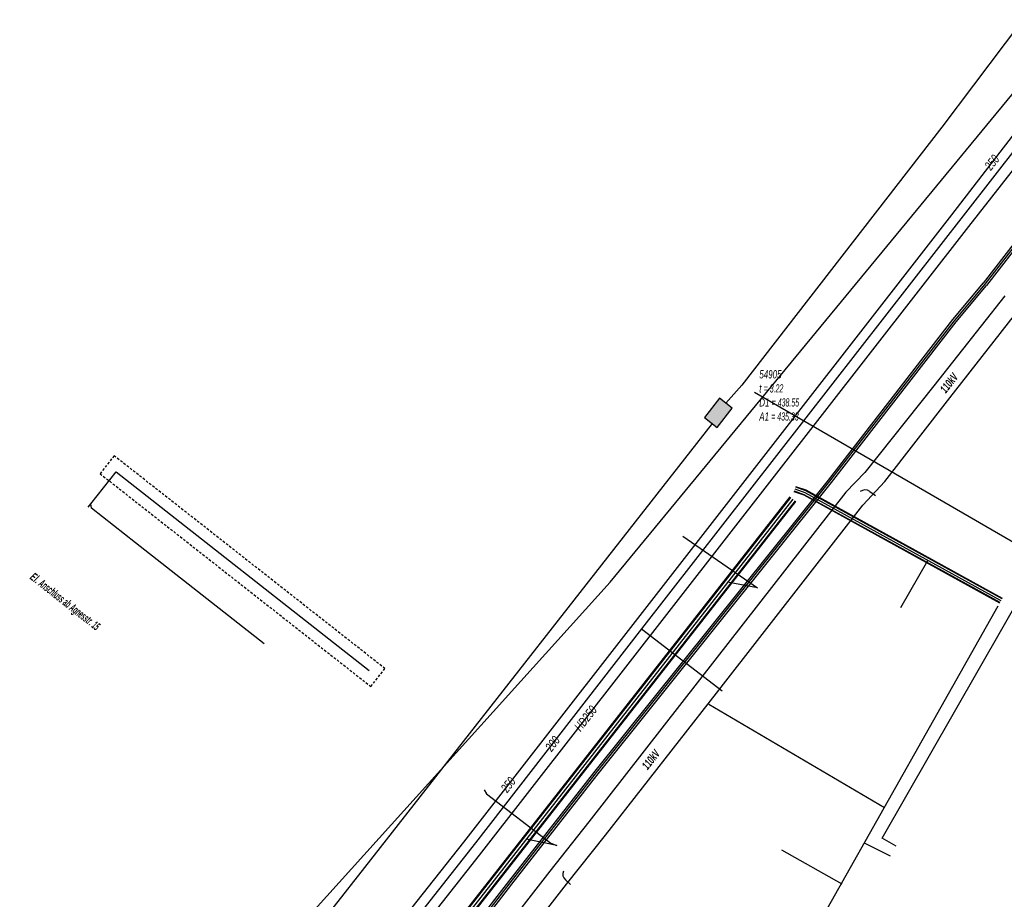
# Model space of a CAD drawing. Header units: metres. Extents: x 2695563 to 2696938, y 1260544 to 1262032.
# Tile 78 of 256: x 2696105 to 2696165, y 1260930 to 1260984. Entities that reach past the tile are written whole.
import ezdxf

# ---------------------------------------------------------------- set-up
doc = ezdxf.new("R2010")
doc.units = ezdxf.units.M
doc.linetypes.add('AUSGEZOGEN', pattern=[0])
doc.linetypes.add('STRICHLINIE2_S3', pattern=[0.25, 0.15, -0.1])
for name, color, linetype in [('AW_LK_Andere Bauwerke Detailpolygon', 24, 'AUSGEZOGEN'), ('AW_LK_Haltung', 24, 'AUSGEZOGEN'), ('AW_LK_Normschacht Text', 24, 'AUSGEZOGEN'), ('EW_LK_Freitext_Text', 1, 'AUSGEZOGEN'), ('EW_LK_Trasseabs', 1, 'AUSGEZOGEN'), ('EW_LK_Trasseabs_Text', 1, 'AUSGEZOGEN'), ('EW_LK_Trasserand', 1, 'AUSGEZOGEN'), ('FM_LK_SW_BAUWERK', 94, 'AUSGEZOGEN'), ('FM_LK_SW_TRASSEKANTE', 94, 'AUSGEZOGEN'), ('GA_LK_Leitung', 32, 'AUSGEZOGEN'), ('GA_LK_Leitung_Text', 32, 'AUSGEZOGEN'), ('TV_LK_LEITUNG', 92, 'AUSGEZOGEN'), ('WA_LK_Leitung', 171, 'AUSGEZOGEN'), ('WA_LK_Leitung_Text', 171, 'AUSGEZOGEN')]:
    doc.layers.add(name, color=color, linetype=linetype)
doc.styles.add('ARIAL', font='arial.ttf')
doc.styles.add('ARIALNARROW', font='ARIALN.TTF')

# ---------------------------------------------------------------- blocks, each defined once
blk = doc.blocks.new('COMPLEXOBJECT_2334')
at = {"layer": 'EW_LK_Trasseabs', "color": 1, "linetype": 'AUSGEZOGEN', "transparency": 33554687}
blk.add_line((6137.65, 10930.841), (6137.338, 10931.139), dxfattribs=at)
blk.add_arc((6137.577, 10931.472), 0.41, 151.31777, 234.40288, dxfattribs=at)

msp = doc.modelspace()

# ---------------------------------------------------------------- hatches: boundary and pattern name
at = {"layer": 'EW_LK_Trasserand', "lineweight": 18, "transparency": 33554687}
h = msp.add_hatch(dxfattribs=at)
h.set_pattern_fill('MUSTER', color=1, scale=6075, style=0, pattern_type=2)
h.set_pattern_definition([(0, (2708005, 1273150), (6075, 6075), [6075, -6075]), (90, (2708005, 1273150), (-6075, 6075), [6075, -6075])])
h.paths.add_polyline_path([(2696123.71, 1260914.09), (2696124.73, 1260913.284), (2696129.594, 1260919.456), (2696135.151, 1260926.548), (2696138.373, 1260930.679), (2696140.761, 1260933.694), (2696147.568, 1260942.405), (2696156.551, 1260953.936), (2696157.903, 1260955.393), (2696161.905, 1260960.524), (2696166.236, 1260966.061), (2696171.181, 1260972.358), (2696174.443, 1260976.556), (2696175.831, 1260978.382), (2696174.755, 1260979.114), (2696173.949, 1260977.858), (2696172.734, 1260976.263), (2696169.635, 1260972.306), (2696165.286, 1260966.774), (2696160.92, 1260961.245), (2696156.681, 1260955.938), (2696155.525, 1260954.734), (2696146.544, 1260943.205), (2696139.739, 1260934.498), (2696137.351, 1260931.483), (2696134.127, 1260927.348), (2696128.572, 1260920.26)], flags=0)
at = {"layer": 'FM_LK_SW_BAUWERK', "transparency": 33554687}
msp.add_hatch(color=7, dxfattribs=at).paths.add_polyline_path([(2696146.833, 1260959.319), (2696147.621, 1260958.702), (2696148.546, 1260959.882), (2696147.759, 1260960.499)])

# ---------------------------------------------------------------- linework, layer by layer
at = {"layer": 'AW_LK_Andere Bauwerke Detailpolygon', "color": 24, "linetype": 'STRICHLINIE2_S3', "transparency": 33554687}
msp.add_lwpolyline([(2696110.601, 1260956.963), (2696109.737, 1260955.863), (2696126.361, 1260942.804), (2696127.225, 1260943.905), (2696110.601, 1260956.963)], close=True, dxfattribs=at)
at = {"layer": 'AW_LK_Haltung', "color": 24, "linetype": 'AUSGEZOGEN', "transparency": 33554687}
for p, q in [((2696110.719, 1260955.981), (2696126.251, 1260943.787)), ((2696145.52, 1260952.04), (2696150.093, 1260948.852)), ((2696119.801, 1260945.424), (2696111.902, 1260951.629)), ((2696157.739, 1260933.509), (2696167.98, 1260951.383)), ((2696158.894, 1260947.649), (2696160.551, 1260950.547)), ((2696150.093, 1260948.852), (2696148.259, 1260949.201)), ((2696153.689, 1260927.958), (2696164.874, 1260947.765)), ((2696137.77, 1260933.047), (2696135.889, 1260933.43)), ((2696158.259, 1260932.405), (2696156.668, 1260933.202)), ((2696158.607, 1260933.012), (2696157.739, 1260933.509)), ((2696151.561, 1260932.785), (2696155.269, 1260930.694))]:
    msp.add_line(p, q, dxfattribs=at)
at = {"layer": 'AW_LK_Haltung', "color": 255, "transparency": 33554687}
for p, q in [((2696153.018, 1260954.692), (2696152.399, 1260954.906)), ((2696152.259, 1260954.301), (2696106.041, 1260895.375)), ((2696165.044, 1260948.064), (2696153.018, 1260954.692))]:
    msp.add_line(p, q, dxfattribs=at)
at = {"layer": 'AW_LK_Haltung', "linetype": 'AUSGEZOGEN', "transparency": 33554687}
for p, q in [((2696153.071, 1260954.811), (2696152.442, 1260955.029)), ((2696153.079, 1260954.83), (2696152.448, 1260955.048)), ((2696153.087, 1260954.848), (2696152.454, 1260955.066)), ((2696165.116, 1260948.195), (2696153.079, 1260954.83)), ((2696165.126, 1260948.213), (2696153.087, 1260954.848)), ((2696152.086, 1260954.437), (2696105.868, 1260895.511)), ((2696152.102, 1260954.424), (2696105.884, 1260895.498)), ((2696152.117, 1260954.412), (2696105.899, 1260895.486)), ((2696152.949, 1260954.536), (2696152.344, 1260954.746)), ((2696152.957, 1260954.554), (2696152.35, 1260954.764)), ((2696152.965, 1260954.573), (2696152.356, 1260954.783)), ((2696164.962, 1260947.915), (2696152.949, 1260954.536)), ((2696164.972, 1260947.933), (2696152.957, 1260954.554)), ((2696164.981, 1260947.95), (2696152.965, 1260954.573)), ((2696165.107, 1260948.178), (2696153.071, 1260954.811)), ((2696152.401, 1260954.19), (2696106.183, 1260895.264)), ((2696152.416, 1260954.178), (2696106.198, 1260895.252)), ((2696152.432, 1260954.165), (2696106.214, 1260895.239))]:
    msp.add_line(p, q, dxfattribs=at)
at = {"layer": 'AW_LK_Haltung', "color": 24, "linetype": 'AUSGEZOGEN', "transparency": 33554687}
for points in [[(2696109.006, 1260953.8), (2696109.174, 1260954.014), (2696110.727, 1260955.981)], [(2696111.902, 1260951.629), (2696109.207, 1260953.746), (2696109.174, 1260954.014)], [(2696133.324, 1260936.471), (2696133.45, 1260936.222), (2696137.416, 1260933.184), (2696137.77, 1260933.047)]]:
    msp.add_lwpolyline(points, dxfattribs=at)
at = {"layer": 'EW_LK_Trasseabs', "color": 1, "linetype": 'AUSGEZOGEN', "transparency": 33554687}
for p, q in [((2696156.983, 1260954.78), (2696157.343, 1260954.524)), ((2696157.9, 1260935.353), (2696147.108, 1260941.705))]:
    msp.add_line(p, q, dxfattribs=at)
msp.add_arc((2696156.694, 1260954.332), 0.533, 57.16535, 124.95647, dxfattribs=at)
at = {"layer": 'EW_LK_Trasserand', "color": 1, "linetype": 'AUSGEZOGEN', "transparency": 33554687}
msp.add_lwpolyline([(2696165.286, 1260966.774), (2696160.92, 1260961.245), (2696156.681, 1260955.938), (2696155.525, 1260954.734), (2696146.544, 1260943.205), (2696139.739, 1260934.498), (2696137.351, 1260931.483), (2696134.127, 1260927.348), (2696128.572, 1260920.26), (2696123.71, 1260914.09), (2696123.71, 1260914.09), (2696124.73, 1260913.284), (2696129.594, 1260919.456), (2696135.151, 1260926.548), (2696138.373, 1260930.679), (2696140.761, 1260933.694), (2696147.568, 1260942.405), (2696156.551, 1260953.936), (2696157.903, 1260955.393), (2696161.905, 1260960.524), (2696166.236, 1260966.061)], dxfattribs=at)
at = {"layer": 'FM_LK_SW_BAUWERK', "color": 94, "transparency": 33554687}
msp.add_lwpolyline([(2696146.833, 1260959.319), (2696147.621, 1260958.702), (2696148.546, 1260959.882), (2696147.759, 1260960.499), (2696146.833, 1260959.319)], close=True, dxfattribs=at)
at = {"layer": 'FM_LK_SW_TRASSEKANTE', "linetype": 'AUSGEZOGEN', "transparency": 33554687}
for p, q in [((2696175.746, 1260982.771), (2696163.946, 1260967.564)), ((2696175.952, 1260982.627), (2696164.144, 1260967.41)), ((2696163.949, 1260967.567), (2696162.071, 1260965.331)), ((2696164.141, 1260967.407), (2696162.265, 1260965.173)), ((2696162.071, 1260965.331), (2696154.424, 1260955.474)), ((2696162.265, 1260965.173), (2696154.62, 1260955.32)), ((2696154.424, 1260955.474), (2696140.02, 1260937.505)), ((2696154.62, 1260955.32), (2696140.216, 1260937.349)), ((2696140.02, 1260937.505), (2696134.8, 1260930.831)), ((2696140.216, 1260937.349), (2696134.998, 1260930.677)), ((2696134.8, 1260930.831), (2696125.841, 1260919.303)), ((2696134.998, 1260930.677), (2696126.047, 1260919.161))]:
    msp.add_line(p, q, dxfattribs=at)
at = {"layer": 'FM_LK_SW_TRASSEKANTE', "color": 255, "transparency": 33554687}
for p, q in [((2696175.849, 1260982.699), (2696164.045, 1260967.487)), ((2696164.045, 1260967.487), (2696162.168, 1260965.252)), ((2696162.168, 1260965.252), (2696154.522, 1260955.397)), ((2696154.522, 1260955.397), (2696140.118, 1260937.427)), ((2696140.118, 1260937.427), (2696134.899, 1260930.754)), ((2696134.899, 1260930.754), (2696125.944, 1260919.232))]:
    msp.add_line(p, q, dxfattribs=at)
at = {"layer": 'FM_LK_SW_TRASSEKANTE', "color": 94, "linetype": 'AUSGEZOGEN', "transparency": 33554687}
for points in [[(2696172.448, 1260990.899), (2696167.251, 1260984.85), (2696161.413, 1260977.119), (2696149.13, 1260961.3), (2696148.15, 1260960.192)], [(2696184.6, 1260939.6), (2696185.17, 1260940.44), (2696149.912, 1260960.848)], [(2696147.317, 1260958.94), (2696125.97, 1260931.703), (2696124.115, 1260929.336), (2696114.1, 1260916.539), (2696109.101, 1260910.257)]]:
    msp.add_lwpolyline(points, dxfattribs=at)
at = {"layer": 'GA_LK_Leitung', "color": 32, "linetype": 'AUSGEZOGEN', "transparency": 33554687}
for points in [[(2696186.577, 1260995.709), (2696178.859, 1260991.225), (2696163.049, 1260971.028), (2696133.002, 1260932.461), (2696105.388, 1260897.383), (2696105.099, 1260897.016)], [(2696176.139, 1260989.88), (2696169.248, 1260981.136), (2696162.01, 1260971.754), (2696132.049, 1260933.254), (2696103.627, 1260897.339)]]:
    msp.add_lwpolyline(points, dxfattribs=at)
at = {"layer": 'TV_LK_LEITUNG', "color": 92, "linetype": 'AUSGEZOGEN', "transparency": 33554687}
msp.add_lwpolyline([(2696107.741, 1260906.498), (2696109.369, 1260908.47), (2696119.679, 1260925.549), (2696141.041, 1260949.217), (2696177.125, 1260992.978), (2696176.26, 1260993.657), (2696177.448, 1260995.178)], dxfattribs=at)
at = {"layer": 'WA_LK_Leitung', "color": 7, "linetype": 'AUSGEZOGEN', "transparency": 33554687}
msp.add_line((2696142.975, 1260946.341), (2696147.919, 1260942.547), dxfattribs=at)
msp.add_lwpolyline([(2696176.234, 1260988.985), (2696173.532, 1260985.467), (2696173.121, 1260984.949), (2696169.488, 1260980.376), (2696142.975, 1260946.341), (2696132.784, 1260933.207), (2696111.051, 1260905.624), (2696110.583, 1260905.03), (2696103.702, 1260896.475)], dxfattribs=at)

# ---------------------------------------------------------------- block references
at = {"layer": 'EW_LK_Trasseabs', "color": 1, "linetype": 'AUSGEZOGEN', "lineweight": -3, "transparency": 33554687}
msp.add_blockref('COMPLEXOBJECT_2334', (2690000.97, 1249999.81), dxfattribs=at)

# ---------------------------------------------------------------- texts
at = {"layer": 'AW_LK_Normschacht Text', "color": 24, "transparency": 33554687, "insert": (2696150.203, 1260962.216), "char_height": 0.50641, "width": 2.8427, "attachment_point": 1, "line_spacing_factor": 1.024096, "style": 'ARIAL'}
msp.add_mtext('\\A1;{\\fArial|i1|b0;\\H0.506413;\\W0.695636;\\C24;54905}\\P{\\fArial|i1|b0;\\H0.505000;\\W0.695636;\\C24;t \\W0.486945;= 3.22}\\P{\\fArial|i1|b0;\\H0.505000;\\W0.695636;\\C24;D1 \\W0.486945;= 438.55}\\P{\\fArial|i1|b0;\\H0.505000;\\W0.695636;\\C24;A1 \\W0.486945;= 435.33}\\P', dxfattribs=at)
at = {"layer": 'EW_LK_Freitext_Text', "color": 1, "transparency": 33554687, "insert": (2696107.542, 1260947.967), "char_height": 0.5075, "width": 5.99202, "attachment_point": 5, "rotation": 321.849, "style": 'ARIALNARROW'}
msp.add_mtext('\\A1;{\\fArial Narrow|i1|b1;\\H0.507500;\\W0.700000;\\C1;El. \\W0.490000;Anschluss ab Agnesstr. 15}\\P', dxfattribs=at)
at = {"layer": 'EW_LK_Trasseabs_Text', "color": 1, "transparency": 33554687, "char_height": 0.5075, "width": 1.34542, "attachment_point": 5, "style": 'ARIALNARROW'}
for insert, rotation in [((2696161.855, 1260961.426), 52.0389), ((2696143.552, 1260938.32), 51.9507)]:
    msp.add_mtext('\\A1;{\\fArial Narrow|i1|b1;\\H0.507500;\\W0.700000;\\C1;110kV}\\P', dxfattribs=dict(at, insert=insert, rotation=rotation))
at = {"layer": 'GA_LK_Leitung_Text', "color": 32, "transparency": 33554687, "char_height": 0.55825, "attachment_point": 5, "style": 'ARIAL'}
for s, insert, width, rotation in [('\\A1;{\\fArial|i1|b0;\\H0.558250;\\W0.700000;\\C32;250}\\P', (2696164.488, 1260974.958), 1.11429, 51.759), ('\\A1;{\\fArial|i1|b0;\\H0.558250;\\W0.700000;\\C32;HD250}\\P', (2696139.543, 1260940.848), 1.90938, 52.0785), ('\\A1;{\\fArial|i1|b0;\\H0.558250;\\W0.700000;\\C32;250}\\P', (2696134.794, 1260936.773), 1.11429, 52.11)]:
    msp.add_mtext(s, dxfattribs=dict(at, insert=insert, width=width, rotation=rotation))
at = {"layer": 'WA_LK_Leitung_Text', "color": 7, "transparency": 33554687, "insert": (2696137.515, 1260939.296), "char_height": 0.55426, "width": 1.10633, "attachment_point": 5, "rotation": 52.191, "style": 'ARIAL'}
msp.add_mtext('\\A1;{\\fArial|i1|b0;\\H0.554263;\\W0.700000;\\C7;200}\\P', dxfattribs=at)

doc.saveas('drawing.dxf')
